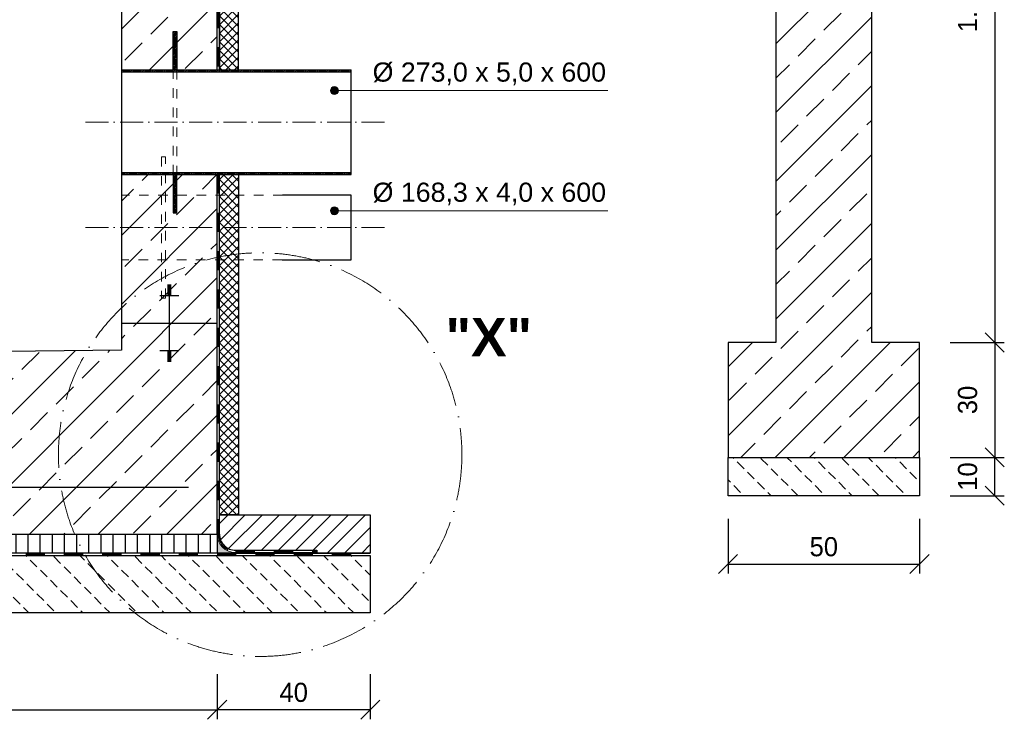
# Model space of a CAD drawing. Header units: millimetres. Extents: x -61498 to 746175, y -1322 to 24596.
# Tile 3 of 37: x 9200 to 11772, y 3773 to 5600. Entities that reach past the tile are written whole.
import ezdxf

# ---------------------------------------------------------------- set-up
doc = ezdxf.new("R2010")
doc.units = ezdxf.units.MM
doc.linetypes.add('ACAD_ISO10W100', pattern=[18, 12, -3, 0, -3])
doc.linetypes.add('JIS_02_1.0', pattern=[2, 1, -1])
for name, color, linetype, lineweight in [('Bemaßung', 7, 'Continuous', 9), ('Beschriftung', 7, 'Continuous', 9), ('P-DABDICHTUNG', 7, 'Continuous', 18), ('verz. Bandstahl 30x3_5mm im Beton', 5, 'GRENZE1', 35)]:
    doc.layers.add(name, color=color, linetype=linetype, lineweight=lineweight)
doc.layers.add('P-MU050ENTL', color=7, linetype='Continuous')
doc.layers.add('P-MU150AUSL', color=7, linetype='Continuous')
doc.styles.add('LBB3.5M1000', font='isocp.shx', dxfattribs={"height": 3.5})
doc.linetypes.add('GRENZE1', pattern='A,6.35,-2.54,[133,ltypeshp.shx,S=2.54,R=0,X=-2.54,Y=0],-2.54,25.4', length=36.83)
doc.dimstyles.new('DIN', dxfattribs={"dimtxt": 2.5, "dimasz": 2.5, "dimexe": 1.25, "dimexo": 0.625, "dimtad": 1, "dimtih": 1, "dimdec": 4, "dimdsep": 46, "dimlunit": 6, "dimtxsty": 'Standard', "dimcen": 2.5, "dimadec": 0, "dimazin": 0, "dimtfac": 1, "dimtdec": 4, "dimtmove": 0, "dimatfit": 3, "dimfxl": 0, "dimtvp": 1, "dimtolj": 1, "dimtzin": 0, "dimarcsym": 0})
pattern_1 = [(45, (8016.072788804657, 5317.405743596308), (-11.22532015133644, 11.22532015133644), []), (135, (8016.072788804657, 5317.405743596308), (-11.22532015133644, -11.22532015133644), [])]

# ---------------------------------------------------------------- blocks, each defined once
blk = doc.blocks.new('_Oblique')
at = {"color": 0, "linetype": 'ByBlock', "lineweight": -2}
blk.add_line((-0.5, -0.5), (0.5, 0.5), dxfattribs=at)
blk = doc.blocks.new('*D44')
at = {"layer": 'Bemaßung', "color": 0, "lineweight": -2, "transparency": 16777216}
for p, q in [((6316.072788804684, 3891.155743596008), (6316.072788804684, 3773.497993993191)), ((9716.072788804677, 3891.155743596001), (9716.072788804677, 3773.497993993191)), ((6316.072788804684, 3798.497993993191), (9716.072788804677, 3798.497993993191))]:
    blk.add_line(p, q, dxfattribs=at)
at = {"layer": 'DEFPOINTS', "color": 0, "transparency": 16777216}
for p in [(6316.072788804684, 4051.155743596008), (9716.072788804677, 4051.155743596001), (9716.072788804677, 3798.497993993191)]:
    blk.add_point(p, dxfattribs=at)
at = {"layer": 'Bemaßung', "color": 0, "lineweight": -2, "transparency": 16777216, "xscale": 50, "yscale": 50, "zscale": 50, "rotation": 180}
blk.add_blockref('_Oblique', (6316.072788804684, 3798.497993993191), dxfattribs=at)
at = {"layer": 'Bemaßung', "color": 0, "lineweight": -2, "transparency": 16777216, "xscale": 50, "yscale": 50, "zscale": 50}
blk.add_blockref('_Oblique', (9716.072788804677, 3798.497993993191), dxfattribs=at)
at = {"layer": 'Bemaßung', "color": 0, "transparency": 16777216, "insert": (8016.07278880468, 3843.497993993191), "char_height": 50, "attachment_point": 5}
blk.add_mtext('\\A1;3.40', dxfattribs=at)
blk = doc.blocks.new('*D46')
at = {"layer": 'Bemaßung', "color": 0, "lineweight": -2, "transparency": 16777216}
for p, q in [((9716.072788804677, 3891.155743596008), (9716.072788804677, 3773.497993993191)), ((10116.07278880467, 3891.155743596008), (10116.07278880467, 3773.497993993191)), ((10116.07278880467, 3798.497993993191), (9716.072788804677, 3798.497993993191))]:
    blk.add_line(p, q, dxfattribs=at)
at = {"layer": 'DEFPOINTS', "color": 0, "transparency": 16777216}
for p in [(9716.072788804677, 4051.155743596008), (10116.07278880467, 4051.155743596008), (9716.072788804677, 3798.497993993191)]:
    blk.add_point(p, dxfattribs=at)
at = {"layer": 'Bemaßung', "color": 0, "lineweight": -2, "transparency": 16777216, "xscale": 50, "yscale": 50, "zscale": 50, "rotation": 180}
blk.add_blockref('_Oblique', (9716.072788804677, 3798.497993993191), dxfattribs=at)
at = {"layer": 'Bemaßung', "color": 0, "lineweight": -2, "transparency": 16777216, "xscale": 50, "yscale": 50, "zscale": 50}
blk.add_blockref('_Oblique', (10116.07278880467, 3798.497993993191), dxfattribs=at)
at = {"layer": 'Bemaßung', "color": 0, "transparency": 16777216, "insert": (9916.072788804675, 3843.497993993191), "char_height": 50, "attachment_point": 5}
blk.add_mtext('\\A1;40', dxfattribs=at)
blk = doc.blocks.new('*D47')
at = {"layer": 'Bemaßung', "color": 0, "lineweight": -2, "transparency": 16777216}
for p, q in [((11050.55854388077, 4297.155743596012), (11050.55854388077, 4153.741306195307)), ((11550.55854388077, 4297.155743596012), (11550.55854388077, 4153.741306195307)), ((11050.55854388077, 4178.741306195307), (11550.55854388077, 4178.741306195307))]:
    blk.add_line(p, q, dxfattribs=at)
at = {"layer": 'DEFPOINTS', "color": 0, "transparency": 16777216}
for p in [(11050.55854388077, 4457.155743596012), (11550.55854388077, 4457.155743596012), (11550.55854388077, 4178.741306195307)]:
    blk.add_point(p, dxfattribs=at)
at = {"layer": 'Bemaßung', "color": 0, "lineweight": -2, "transparency": 16777216, "xscale": 50, "yscale": 50, "zscale": 50, "rotation": 180}
blk.add_blockref('_Oblique', (11050.55854388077, 4178.741306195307), dxfattribs=at)
at = {"layer": 'Bemaßung', "color": 0, "lineweight": -2, "transparency": 16777216, "xscale": 50, "yscale": 50, "zscale": 50}
blk.add_blockref('_Oblique', (11550.55854388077, 4178.741306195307), dxfattribs=at)
at = {"layer": 'Bemaßung', "color": 0, "transparency": 16777216, "insert": (11300.55854388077, 4223.741306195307), "char_height": 50, "attachment_point": 5}
blk.add_mtext('\\A1;50', dxfattribs=at)
blk = doc.blocks.new('*D48')
at = {"layer": 'Bemaßung', "color": 0, "lineweight": -2, "transparency": 16777216}
for p, q in [((11630.55854388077, 4757.155743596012), (11771.93558078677, 4757.155743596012)), ((11746.93558078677, 4757.155743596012), (11746.93558078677, 4457.155743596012)), ((11630.55854388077, 4457.155743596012), (11771.93558078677, 4457.155743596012))]:
    blk.add_line(p, q, dxfattribs=at)
at = {"layer": 'DEFPOINTS', "color": 0, "transparency": 16777216}
for p in [(11550.55854388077, 4757.155743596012), (11550.55854388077, 4457.155743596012), (11746.93558078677, 4457.155743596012)]:
    blk.add_point(p, dxfattribs=at)
at = {"layer": 'Bemaßung', "color": 0, "lineweight": -2, "transparency": 16777216, "xscale": 50, "yscale": 50, "zscale": 50}
for p, rotation in [((11746.93558078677, 4757.155743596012), 90), ((11746.93558078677, 4457.155743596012), 270)]:
    blk.add_blockref('_Oblique', p, dxfattribs=dict(at, rotation=rotation))
at = {"layer": 'Bemaßung', "color": 0, "transparency": 16777216, "insert": (11676.22831056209, 4607.155743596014), "char_height": 50, "attachment_point": 5, "rotation": 90}
blk.add_mtext('\\A1;30', dxfattribs=at)
blk = doc.blocks.new('*D49')
at = {"layer": 'Bemaßung', "color": 0, "lineweight": -2, "transparency": 16777216}
for p, q in [((11630.55854388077, 4457.15574359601), (11771.93558078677, 4457.15574359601)), ((11746.93558078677, 4357.15574359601), (11746.93558078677, 4457.15574359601)), ((11630.55854388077, 4357.15574359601), (11771.93558078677, 4357.15574359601))]:
    blk.add_line(p, q, dxfattribs=at)
at = {"layer": 'DEFPOINTS', "color": 0, "transparency": 16777216}
for p in [(11550.55854388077, 4457.15574359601), (11746.93558078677, 4457.15574359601), (11550.55854388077, 4357.15574359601)]:
    blk.add_point(p, dxfattribs=at)
at = {"layer": 'Bemaßung', "color": 0, "lineweight": -2, "transparency": 16777216, "xscale": 50, "yscale": 50, "zscale": 50}
for p, rotation in [((11746.93558078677, 4457.15574359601), 90), ((11746.93558078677, 4357.15574359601), 270)]:
    blk.add_blockref('_Oblique', p, dxfattribs=dict(at, rotation=rotation))
at = {"layer": 'Bemaßung', "color": 0, "transparency": 16777216, "insert": (11676.22831056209, 4407.155743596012), "char_height": 50, "attachment_point": 5, "rotation": 90}
blk.add_mtext('\\A1;10', dxfattribs=at)
blk = doc.blocks.new('*D50')
at = {"layer": 'Bemaßung', "color": 0, "lineweight": -2, "transparency": 16777216}
for p, q in [((11505.55854388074, 6507.155743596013), (11771.93558078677, 6507.155743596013)), ((11746.93558078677, 6507.155743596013), (11746.93558078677, 4757.155743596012)), ((11630.55854388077, 4757.155743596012), (11771.93558078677, 4757.155743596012))]:
    blk.add_line(p, q, dxfattribs=at)
at = {"layer": 'DEFPOINTS', "color": 0, "transparency": 16777216}
for p in [(11425.55854388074, 6507.155743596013), (11550.55854388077, 4757.155743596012), (11746.93558078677, 4757.155743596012)]:
    blk.add_point(p, dxfattribs=at)
at = {"layer": 'Bemaßung', "color": 0, "lineweight": -2, "transparency": 16777216, "xscale": 50, "yscale": 50, "zscale": 50}
for p, rotation in [((11746.93558078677, 6507.155743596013), 90), ((11746.93558078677, 4757.155743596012), 270)]:
    blk.add_blockref('_Oblique', p, dxfattribs=dict(at, rotation=rotation))
at = {"layer": 'Bemaßung', "color": 0, "transparency": 16777216, "insert": (11676.29706234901, 5632.155743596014), "char_height": 50, "attachment_point": 5, "rotation": 90}
blk.add_mtext('\\A1;1.75', dxfattribs=at)

msp = doc.modelspace()

# ---------------------------------------------------------------- hatches: boundary and pattern name
at = {"lineweight": 0}
h = msp.add_hatch(dxfattribs=at)
h.set_pattern_fill('ANSI33', color=256, scale=20)
h.set_pattern_definition([(45, (8016.072788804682, 5382.155743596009), (-89.80256121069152, 89.80256121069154), []), (45, (8105.875388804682, 5382.155743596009), (-89.80256121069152, 89.80256121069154), [63.5, -31.75])])
h.paths.add_polyline_path([(6316.072788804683, 5652.15574359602), (6566.072788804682, 5652.155743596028), (6566.072788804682, 6507.155743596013), (6316.072788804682, 6507.155743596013)])
h.paths.add_polyline_path([(9466.072788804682, 5468.655743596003), (9716.072788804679, 5468.655743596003), (9716.072788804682, 6507.155743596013), (9466.072788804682, 6507.155743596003)])
h.paths.add_polyline_path([(9716.072788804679, 5195.655743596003), (9466.072788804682, 5195.655743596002), (9466.072788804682, 4737.155743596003), (6916.072788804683, 4707.155743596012), (6916.072788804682, 4507.155743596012), (6566.072788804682, 4507.155743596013), (6566.072788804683, 5502.155743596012), (6316.072788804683, 5502.155743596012), (6316.072788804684, 4257.155743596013), (9716.072788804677, 4257.155743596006)])
h = msp.add_hatch(dxfattribs=at)
h.set_pattern_fill('ANSI33', color=256, scale=20)
h.set_pattern_definition([(45, (11300.55854388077, 5482.155743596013), (-89.80256121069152, 89.80256121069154), []), (45, (11390.36114388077, 5482.155743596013), (-89.80256121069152, 89.80256121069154), [63.5, -31.75])])
h.paths.add_polyline_path([(11175.55854388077, 4757.155743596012), (11050.55854388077, 4757.155743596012), (11050.55854388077, 4457.155743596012), (11550.55854388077, 4457.155743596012), (11550.55854388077, 4757.155743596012), (11425.55854388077, 4757.155743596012), (11425.55854388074, 6507.155743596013), (11175.55854388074, 6507.155743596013)])
at = {"lineweight": 5}
h = msp.add_hatch(dxfattribs=at)
h.set_pattern_fill('ANSI37', color=256, scale=5)
h.set_pattern_definition(pattern_1)
h.paths.add_polyline_path([(9772.072788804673, 6327.655743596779), (9722.072788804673, 6327.655743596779), (9722.072788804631, 5468.655743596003), (9772.072788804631, 5468.655743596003)])
at = {"lineweight": 0}
h = msp.add_hatch(dxfattribs=at)
h.set_pattern_fill('ANSI31', color=256)
h.set_pattern_definition([(45, (9606.072788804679, 5332.155743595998), (-2.245064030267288, 2.245064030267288), [])])
h.paths.add_polyline_path([(9601.072788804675, 5568.655743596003), (9611.072788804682, 5568.655743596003), (9611.072788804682, 5468.655743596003), (9601.072788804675, 5468.655743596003)])
h.paths.add_polyline_path([(9601.072788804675, 5095.655743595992), (9611.072788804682, 5095.655743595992), (9611.072788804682, 5195.655743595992), (9601.072788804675, 5195.655743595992)])
h = msp.add_hatch(dxfattribs=at)
h.set_pattern_fill('ANSI31', color=256, angle=90)
h.set_pattern_definition([(135, (9766.072788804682, 5332.155743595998), (-2.245064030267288, -2.245064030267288), [])])
h.paths.add_polyline_path([(9601.072788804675, 5468.655743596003), (9466.072788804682, 5468.655743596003), (9466.072788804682, 5463.655743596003), (9601.072788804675, 5463.655743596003)])
h.paths.add_polyline_path([(9611.072788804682, 5468.655743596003), (9601.072788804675, 5468.655743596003), (9601.072788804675, 5463.655743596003), (9611.072788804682, 5463.655743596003)])
h.paths.add_polyline_path([(10066.07278880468, 5468.655743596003), (9611.072788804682, 5468.655743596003), (9611.072788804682, 5463.655743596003), (10066.07278880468, 5463.655743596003)])
h.paths.add_polyline_path([(9571.072788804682, 5200.655743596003), (9466.072788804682, 5200.655743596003), (9466.072788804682, 5195.655743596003), (9571.072788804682, 5195.655743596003)])
h.paths.add_polyline_path([(9581.072788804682, 5200.655743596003), (9571.072788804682, 5200.655743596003), (9571.072788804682, 5195.655743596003), (9581.072788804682, 5195.655743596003)])
h.paths.add_polyline_path([(9601.072788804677, 5200.655743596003), (9581.072788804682, 5200.655743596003), (9581.072788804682, 5195.655743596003), (9601.072788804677, 5195.655743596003)])
h.paths.add_polyline_path([(9611.072788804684, 5200.655743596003), (9601.072788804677, 5200.655743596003), (9601.072788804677, 5195.655743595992), (9611.072788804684, 5195.655743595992)])
h.paths.add_polyline_path([(10066.07278880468, 5200.655743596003), (9611.072788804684, 5200.655743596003), (9611.072788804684, 5195.655743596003), (10066.07278880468, 5195.655743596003)])
at = {"lineweight": 5}
h = msp.add_hatch(dxfattribs=at)
h.set_pattern_fill('ANSI37', color=256, scale=5)
h.set_pattern_definition(pattern_1)
h.paths.add_polyline_path([(9722.072788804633, 5195.655743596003), (9772.072788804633, 5195.655743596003), (9772.072788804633, 4307.155743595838), (9722.072788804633, 4307.155743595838)])
at = {"lineweight": 0}
h = msp.add_hatch(dxfattribs=at)
h.set_pattern_fill('BETON_UNBEWEHRT', color=256, scale=200, angle=90, pattern_type=2)
h.set_pattern_definition([(135, (2562.686278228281, 4542.511082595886), (-35.35533905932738, -35.35533905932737), [25, -12.5])])
h.paths.add_polyline_path([(11050.55854388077, 4457.15574359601), (11550.55854388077, 4457.15574359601), (11550.55854388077, 4357.15574359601), (11050.55854388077, 4357.15574359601)])
h = msp.add_hatch()
h.set_pattern_fill('ANSI31', color=256, scale=10)
h.set_pattern_definition([(45, (9919.072788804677, 4257.155743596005), (-22.45064030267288, 22.45064030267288), [])])
edge = h.paths.add_edge_path()
edge.add_line((9976.44791733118, 4214.799765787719), (9976.44791733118, 4207.155743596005))
edge.add_line((9976.44791733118, 4207.155743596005), (10116.07278880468, 4207.155743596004))
edge.add_line((10116.07278880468, 4207.155743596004), (10116.07278880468, 4307.155743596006))
edge.add_line((10116.07278880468, 4307.155743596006), (9722.072788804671, 4307.155743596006))
edge.add_line((9722.072788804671, 4307.155743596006), (9722.072788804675, 4257.155743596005))
edge.add_arc((9764.428766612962, 4257.155743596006), 42.35597780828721, 180.0000000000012, 270)
edge.add_line((9764.428766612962, 4214.799765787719), (9976.44791733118, 4214.799765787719))
h = msp.add_hatch()
h.set_pattern_fill('ANSI31', color=256, scale=10, angle=45)
h.set_pattern_definition([(90, (8016.072788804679, 4232.155743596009), (-31.75, 5.329070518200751e-15), [])])
h.paths.add_polyline_path([(6316.072788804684, 4257.155743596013), (9716.072788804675, 4257.155743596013), (9716.072788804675, 4207.155743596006), (6316.072788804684, 4207.155743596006)])
h = msp.add_hatch(dxfattribs=at)
h.set_pattern_fill('AR-CONC', color=256, scale=0.4835597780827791)
h.set_pattern_definition([(49.99999999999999, (9798.244966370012, 4232.155743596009), (3.468381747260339, -0.3034440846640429), [0.3626698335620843, -3.989368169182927]), (355, (9798.244966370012, 4232.155743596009), (-0.6709456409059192, 3.637298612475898), [0.2901358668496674, -3.191494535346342]), (100.45144446, (9798.53399817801, 4232.130456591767), (2.797436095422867, 3.333854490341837), [0.3082219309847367, -3.390441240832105]), (46.18420000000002, (9798.244966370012, 4233.122863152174), (5.160749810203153, -0.8003846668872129), [0.5440047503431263, -5.984052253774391]), (96.63563548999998, (9798.675028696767, 4233.056164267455), (4.519649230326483, 4.710445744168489), [0.4623331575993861, -5.085664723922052]), (351.1841639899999, (9798.244966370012, 4233.122863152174), (4.519649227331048, 4.710445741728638), [0.4352038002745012, -4.78724180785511]), (21, (9798.728526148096, 4232.881083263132), (2.886402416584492, -1.946903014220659), [0.3626698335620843, -3.989368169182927]), (326.0000000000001, (9798.728526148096, 4232.881083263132), (1.176575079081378, 3.506533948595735), [0.2901358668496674, -3.191494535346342]), (71.45144474, (9798.96905968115, 4232.718841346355), (4.0629774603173, 1.559630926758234), [0.3082219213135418, -3.39044124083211]), (37.50000000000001, (9798.244966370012, 4232.155743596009), (0.05880016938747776, 1.609740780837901), [0, -3.152809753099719, 0, -3.23985051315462, 0, -3.203583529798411]), (7.500000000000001, (9798.244966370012, 4232.155743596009), (1.272098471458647, 1.907216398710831), [0, -1.847198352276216, 0, -3.080275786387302, 0, -1.220988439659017]), (327.5, (9797.166628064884, 4232.155743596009), (2.581350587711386, -0.1090662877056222), [0, -1.208899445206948, 0, -3.771766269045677, 0, -5.004843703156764]), (317.5, (9796.683068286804, 4232.155743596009), (2.820053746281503, 0.4840674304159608), [0, -1.571569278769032, 0, -2.504839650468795, 0, -3.554164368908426])])
edge = h.paths.add_edge_path()
edge.add_line((9790.371856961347, 4207.155743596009), (9764.428766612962, 4208.799765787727))
edge.add_arc((9764.428766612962, 4257.155743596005), 48.35597780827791, 179.9999999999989, 270, ccw=False)
edge.add_line((9716.072788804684, 4257.155743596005), (9716.072788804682, 4207.155743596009))
edge.add_line((9716.072788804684, 4207.155743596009), (9790.371856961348, 4207.155743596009))
h = msp.add_hatch(dxfattribs=at)
h.set_pattern_fill('BETON_UNBEWEHRT', color=256, scale=200, angle=90, pattern_type=2)
h.set_pattern_definition([(135, (928.2005231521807, 4286.511082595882), (-35.35533905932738, -35.35533905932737), [25, -12.5])])
h.paths.add_polyline_path([(5916.072788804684, 4201.155743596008), (10116.07278880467, 4201.155743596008), (10116.07278880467, 4051.155743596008), (5916.072788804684, 4051.155743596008)])
at = {"layer": 'Beschriftung'}
h = msp.add_hatch(color=256, dxfattribs=at)
h.dxf.hatch_style = 1
edge = h.paths.add_edge_path()
edge.add_arc((10022.29060410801, 5414.671393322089), 10.35017585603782, 0, 360)
h = msp.add_hatch(color=256, dxfattribs=at)
h.dxf.hatch_style = 1
edge = h.paths.add_edge_path()
edge.add_arc((10022.29060410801, 5100.954613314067), 10.35017585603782, 0, 360)
at = {"layer": 'P-DABDICHTUNG'}
h = msp.add_hatch(dxfattribs=at)
h.set_pattern_fill('PLAST', scale=6, angle=90, style=0)
h.set_pattern_definition([(90, (-4910.01257897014, 2907.58828098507), (-1.5, 9.18454765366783e-17), []), (90, (-4910.20007897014, 2907.58828098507), (-1.5, 9.18454765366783e-17), []), (90, (-4910.38757897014, 2907.58828098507), (-1.5, 9.18454765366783e-17), [])])
h.paths.add_polyline_path([(9976.44791733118, 4207.155743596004), (9976.447917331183, 4208.799765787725), (9916.94080664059, 4208.799765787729), (9916.94080664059, 4207.155743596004)])

# ---------------------------------------------------------------- linework, layer by layer
at = {"linetype": 'JIS_02_1.0', "lineweight": 25, "ltscale": 50}
for p, q in [((9719.07278880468, 6327.65574359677), (9719.07278880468, 5468.655743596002)), ((9719.07278880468, 5195.655743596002), (9719.072788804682, 4257.155743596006)), ((5916.072788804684, 4204.155743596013), (10116.07278880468, 4204.155743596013)), ((9764.428766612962, 4211.799765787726), (9976.44791733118, 4211.799765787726))]:
    msp.add_line(p, q, dxfattribs=at)
for p, q in [((9722.072788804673, 5468.655743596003), (9722.072788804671, 6327.65574359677)), ((9722.072788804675, 4257.155743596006), (9722.072788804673, 5195.655743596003)), ((9596.072788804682, 4906.809023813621), (9586.072788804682, 4906.809023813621)), ((9596.072788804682, 4903.289118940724), (9586.072788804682, 4903.289118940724)), ((9596.072788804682, 4899.769214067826), (9586.072788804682, 4899.769214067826)), ((9596.072788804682, 4896.249309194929), (9586.072788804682, 4896.249309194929)), ((9596.072788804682, 4892.729404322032), (9586.072788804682, 4892.729404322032)), ((9596.072788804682, 4889.209499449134), (9586.072788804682, 4889.209499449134)), ((9591.072788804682, 4907.155743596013), (9591.07278880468, 4807.155743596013)), ((9616.072788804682, 4878.649784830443), (9566.072788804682, 4878.649784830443)), ((9596.072788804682, 4885.689594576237), (9586.072788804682, 4885.689594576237)), ((9596.072788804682, 4882.16968970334), (9586.072788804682, 4882.16968970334)), ((9466.072788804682, 4807.155743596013), (9716.072788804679, 4807.155743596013)), ((9591.07278880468, 4807.155743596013), (9591.072788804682, 4707.155743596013)), ((9616.072788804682, 4735.661702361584), (9566.072788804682, 4735.661702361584)), ((9596.072788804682, 4732.141797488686), (9586.072788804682, 4732.141797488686)), ((9596.072788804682, 4728.621892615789), (9586.072788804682, 4728.621892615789)), ((9596.072788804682, 4725.101987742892), (9586.072788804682, 4725.101987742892)), ((9596.072788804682, 4721.582082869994), (9586.072788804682, 4721.582082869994)), ((9596.072788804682, 4718.062177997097), (9586.072788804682, 4718.062177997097)), ((9596.072788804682, 4714.5422731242), (9586.072788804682, 4714.5422731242)), ((9596.072788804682, 4711.022368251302), (9586.072788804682, 4711.022368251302)), ((9596.072788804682, 4707.502463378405), (9586.072788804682, 4707.502463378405)), ((9722.072788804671, 4307.155743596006), (10116.07278880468, 4307.155743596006)), ((9722.072788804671, 4257.155743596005), (9722.072788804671, 4307.155743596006)), ((10116.07278880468, 4307.155743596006), (10116.07278880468, 4207.155743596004)), ((10116.07278880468, 4207.155743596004), (9716.072788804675, 4207.155743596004)), ((9722.072788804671, 4207.155743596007), (10116.07278880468, 4207.155743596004)), ((9764.428766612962, 4214.799765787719), (9976.447917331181, 4214.799765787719)), ((9764.428766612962, 4208.799765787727), (9976.44791733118, 4208.799765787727)), ((9976.44791733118, 4214.799765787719), (9976.44791733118, 4207.155743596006))]:
    msp.add_line(p, q)
at = {"linetype": 'ACAD_ISO10W100', "lineweight": 18, "ltscale": 5}
for p, q in [((9372.465723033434, 5332.155743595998), (10160.80751772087, 5332.155743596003)), ((9372.465723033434, 5057.155743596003), (10160.80751772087, 5057.155743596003))]:
    msp.add_line(p, q, dxfattribs=at)
at = {"linetype": 'JIS_02_1.0', "lineweight": 18, "ltscale": 25}
for p, q in [((9887.072788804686, 5141.556681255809), (9466.072788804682, 5141.556681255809)), ((9885.74073456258, 4973.256681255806), (9466.072788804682, 4973.256681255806))]:
    msp.add_line(p, q, dxfattribs=at)
for points in [[(9716.07278880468, 5468.655743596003), (9716.072788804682, 6507.155743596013), (9466.072788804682, 6507.155743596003), (9466.072788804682, 4737.155743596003), (6916.072788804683, 4707.155743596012), (6916.072788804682, 4507.155743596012), (6566.072788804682, 4507.155743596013), (6566.072788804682, 4707.155743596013), (6566.072788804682, 6507.155743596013), (6316.072788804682, 6507.155743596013), (6316.072788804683, 5652.155743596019)], [(6316.072788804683, 5502.155743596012), (6316.072788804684, 4257.155743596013), (7166.072788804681, 4257.155743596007), (7166.072788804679, 4257.155743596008), (9716.072788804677, 4257.155743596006), (9716.072788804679, 5195.655743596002)]]:
    msp.add_lwpolyline(points)
for points in [[(11175.55854388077, 4757.155743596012), (11050.55854388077, 4757.155743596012), (11050.55854388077, 4457.155743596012), (11550.55854388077, 4457.155743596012), (11550.55854388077, 4757.155743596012), (11425.55854388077, 4757.155743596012), (11425.55854388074, 6507.155743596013), (11175.55854388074, 6507.155743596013)], [(9772.072788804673, 6327.655743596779), (9722.072788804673, 6327.655743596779), (9722.072788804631, 5468.655743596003), (9772.072788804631, 5468.655743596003)], [(9722.072788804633, 5195.655743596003), (9772.072788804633, 5195.655743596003), (9772.072788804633, 4307.155743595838), (9722.072788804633, 4307.155743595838)], [(11050.55854388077, 4457.15574359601), (11550.55854388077, 4457.15574359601), (11550.55854388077, 4357.15574359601), (11050.55854388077, 4357.15574359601)], [(6316.072788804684, 4257.155743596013), (9716.072788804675, 4257.155743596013), (9716.072788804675, 4207.155743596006), (6316.072788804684, 4207.155743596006)], [(5916.072788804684, 4201.155743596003), (10116.07278880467, 4201.155743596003), (10116.07278880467, 4051.155743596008), (5916.072788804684, 4051.155743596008)]]:
    msp.add_lwpolyline(points, close=True)
for points in [[(9601.072788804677, 5195.655743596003), (9601.072788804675, 5468.655743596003)], [(9611.072788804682, 5468.655743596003), (9611.072788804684, 5195.655743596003)]]:
    msp.add_lwpolyline(points, dxfattribs=at)
msp.add_lwpolyline([(9581.072788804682, 5241.556681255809), (9571.072788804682, 5241.556681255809), (9571.072788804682, 4873.256681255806), (9581.072788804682, 4873.256681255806)], close=True, dxfattribs=at)
at = {"linetype": 'ACAD_ISO10W100', "lineweight": 18, "ltscale": 10}
msp.add_circle((9828.452237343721, 4464.345326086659), 526.8644128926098, dxfattribs=at)
at = {"linetype": 'JIS_02_1.0', "lineweight": 25, "ltscale": 50}
msp.add_arc((9764.428766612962, 4257.155743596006), 45.35597780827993, 180, 270.0000000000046, dxfattribs=at)
msp.add_arc((9764.428766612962, 4257.155743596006), 42.35597780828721, 180, 270.0000000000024)
at = {"layer": 'Beschriftung', "lineweight": 5}
for p, q in [((10022.29060410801, 5414.671393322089), (10736.10922958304, 5414.671393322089)), ((10022.29060410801, 5100.954613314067), (10736.10922958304, 5100.954613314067))]:
    msp.add_line(p, q, dxfattribs=at)
for centre in [(10022.29060410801, 5414.671393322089), (10022.29060410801, 5100.954613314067)]:
    msp.add_circle(centre, 10.35017585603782, dxfattribs=at)
at = {"layer": 'P-DABDICHTUNG', "color": 7}
for p, q in [((9764.428766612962, 4208.799765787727), (9790.371856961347, 4207.155743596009)), ((9916.94080664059, 4208.799765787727), (9916.94080664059, 4207.155743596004))]:
    msp.add_line(p, q, dxfattribs=at)
msp.add_lwpolyline([(9716.072788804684, 4281.333732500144), (9716.072788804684, 4257.155743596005, 0.414213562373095), (9764.428766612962, 4208.799765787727)], format="xyb", dxfattribs=at)
at = {"layer": 'P-MU050ENTL', "linetype": 'Continuous', "ltscale": 10}
msp.add_lwpolyline([(9885.74073456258, 4973.256681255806), (10066.07278880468, 4973.256681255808), (10066.07278880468, 5141.556681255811), (9887.072788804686, 5141.556681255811)], dxfattribs=at)
at = {"layer": 'P-MU150AUSL', "linetype": 'Continuous', "ltscale": 10}
for p, q in [((9466.072788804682, 5468.655743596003), (10066.07278880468, 5468.655743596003)), ((9466.072788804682, 5463.655743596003), (10066.07278880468, 5463.655743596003)), ((10066.07278880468, 5195.655743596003), (10066.07278880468, 5468.655743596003)), ((9466.072788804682, 5200.655743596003), (10066.07278880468, 5200.655743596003)), ((9466.072788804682, 5195.655743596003), (10066.07278880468, 5195.655743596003))]:
    msp.add_line(p, q, dxfattribs=at)
for points in [[(9601.072788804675, 5568.655743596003), (9611.072788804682, 5568.655743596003), (9611.072788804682, 5468.655743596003), (9601.072788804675, 5468.655743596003)], [(9601.072788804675, 5095.655743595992), (9611.072788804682, 5095.655743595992), (9611.072788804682, 5195.655743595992), (9601.072788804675, 5195.655743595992)]]:
    msp.add_lwpolyline(points, close=True, dxfattribs=at)
at = {"layer": 'verz. Bandstahl 30x3_5mm im Beton', "color": 0, "lineweight": -3, "ltscale": 5}
msp.add_line((6391.072788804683, 4379.369114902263), (9641.072788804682, 4379.369114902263), dxfattribs=at)

# ---------------------------------------------------------------- texts
at = {"layer": 'Bemaßung', "color": 1, "insert": (8004.943880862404, 4896.678542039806), "char_height": 50, "attachment_point": 1, "rotation": 0.6740368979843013, "style": 'LBB3.5M1000'}
msp.add_mtext_dynamic_manual_height_columns('\\pi47.67;{\\fArial|b0|i0|c0|p34;\\C256;SLOPE\\P\\pi7.2024;GEFÄLLE}', width=321.3965766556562, gutter_width=17.5, heights=[0], dxfattribs=at)
at = {"layer": 'Beschriftung', "attachment_point": 1, "style": 'LBB3.5M1000'}
for s, width, insert, char_height in [('{\\fArial|b0|i0|c0|p34;%%C 273,0 x 5,0 x 600}', 1235.810106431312, (10122.24557438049, 5488.086260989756), 50), ('{\\fArial|b0|i0|c0|p34;%%C 168,3 x 4,0 x 600}', 1245.347169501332, (10122.24557438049, 5174.369480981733), 50), ('{\\fArial|b1|i0|c0|p34;"X"}', 100, (10312.78942807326, 4820.888109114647), 100)]:
    msp.add_mtext_dynamic_manual_height_columns(s, width=width, gutter_width=17.5, heights=[0], dxfattribs=dict(at, insert=insert, char_height=char_height))

# ---------------------------------------------------------------- dimensions: what is measured, and where the dimension line sits
at = {"layer": 'Bemaßung'}
for base, p1, p2, text, picture, middle in [((11746.93558078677, 4757.155743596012), (11425.55854388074, 6507.155743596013), (11550.55854388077, 4757.155743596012), '1.75', '*D50', (11676.29706234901, 5632.155743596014)), ((11746.93558078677, 4457.155743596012), (11550.55854388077, 4757.155743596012), (11550.55854388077, 4457.155743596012), '30', '*D48', (11676.22831056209, 4607.155743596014)), ((11746.93558078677, 4457.15574359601), (11550.55854388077, 4357.15574359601), (11550.55854388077, 4457.15574359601), '10', '*D49', (11676.22831056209, 4407.155743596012))]:
    dim = msp.add_linear_dim(base=base, p1=p1, p2=p2, angle=90, text=text, dimstyle='DIN', override={"dimscale": 20, "dimexo": 4, "dimgap": 1, "dimblk1": 'Oblique', "dimblk2": 'Oblique', "dimsah": 1, "dimtmove": 2}, dxfattribs=at)
    dim.commit()
    dim.dimension.update_dxf_attribs({"geometry": picture, "text_midpoint": middle, "dimtype": 160})
for base, p1, p2, text, picture, middle in [((11550.55854388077, 4178.741306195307), (11050.55854388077, 4457.155743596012), (11550.55854388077, 4457.155743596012), '50', '*D47', (11300.55854388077, 4223.741306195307)), ((9716.072788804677, 3798.497993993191), (6316.072788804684, 4051.155743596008), (9716.072788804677, 4051.155743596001), '3.40', '*D44', (8016.07278880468, 3843.497993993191))]:
    dim = msp.add_linear_dim(base=base, p1=p1, p2=p2, text=text, dimstyle='DIN', override={"dimscale": 20, "dimexo": 8, "dimgap": 1, "dimblk1": 'Oblique', "dimblk2": 'Oblique', "dimsah": 1, "dimtmove": 2}, dxfattribs=at)
    dim.commit()
    dim.dimension.update_dxf_attribs({"geometry": picture, "text_midpoint": middle})
dim = msp.add_linear_dim(base=(9716.072788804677, 3798.497993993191), p1=(10116.07278880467, 4051.155743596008), p2=(9716.072788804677, 4051.155743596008), angle=180, text='40', dimstyle='DIN', override={"dimscale": 20, "dimexo": 8, "dimgap": 1, "dimblk1": 'Oblique', "dimblk2": 'Oblique', "dimsah": 1, "dimtmove": 2}, dxfattribs=at)
dim.commit()
dim.dimension.update_dxf_attribs({"geometry": '*D46', "text_midpoint": (9916.072788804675, 3843.497993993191)})

doc.saveas('drawing.dxf')
